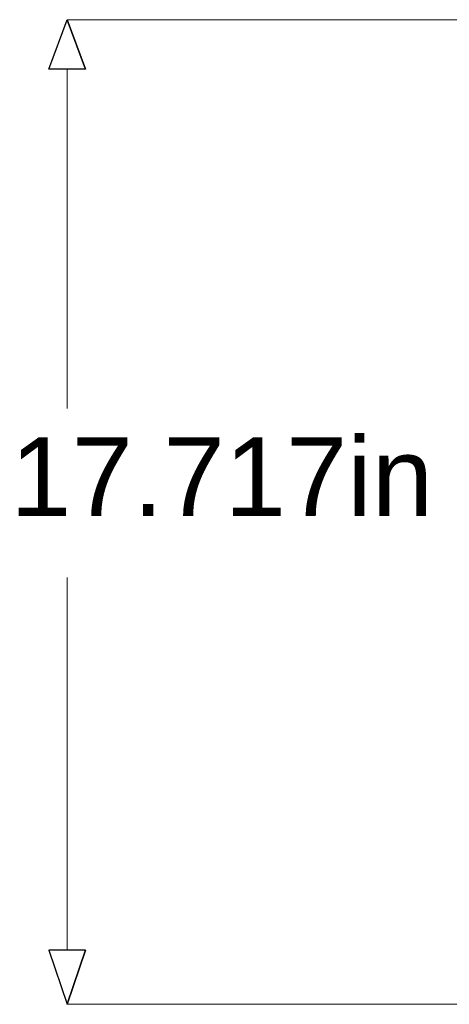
# Model space of a CAD drawing. Header units: millimetres. Extents: x -1853 to -450, y -1731 to 666.
# Tile 12 of 45: x -1466 to -1270, y 216 to 666. Entities that reach past the tile are written whole.
import ezdxf

# ---------------------------------------------------------------- set-up
doc = ezdxf.new("R2010")
doc.units = ezdxf.units.MM
doc.header["$MEASUREMENT"] = 0
doc.layers.add('Capa 1', color=7, linetype='Continuous')
doc.styles.get("Standard").update_dxf_attribs({"font": 'tahoma.ttf'})

msp = doc.modelspace()

# ---------------------------------------------------------------- linework, layer by layer
at = {"layer": 'Capa 1', "color": 1}
for points, knots in [([(-1444.61, 665.63), (-1444.61, 665.63), (-1452.95, 643.12), (-1452.95, 643.12), (-1452.95, 643.12), (-1452.95, 643.12), (-1436.28, 643.12), (-1436.28, 643.12), (-1436.28, 643.12), (-1436.28, 643.12), (-1444.61, 665.63), (-1444.61, 665.63)], [0, 0, 0, 0, 0.25, 0.25, 0.25, 0.25, 0.5, 0.5, 0.5, 0.5, 1, 1, 1, 1]), ([(-1436.28, 643.12), (-1436.28, 643.12), (-1444.61, 665.63), (-1444.61, 665.63), (-1444.61, 665.63), (-1444.61, 665.63), (-1436.28, 643.12), (-1436.28, 643.12)], [0, 0, 0, 0, 0.333333, 0.333333, 0.333333, 0.333333, 1, 1, 1, 1]), ([(-1444.61, 216.41), (-1444.61, 216.41), (-1452.95, 241.11), (-1452.95, 241.11), (-1452.95, 241.11), (-1452.95, 241.11), (-1436.28, 241.11), (-1436.28, 241.11), (-1436.28, 241.11), (-1436.28, 241.11), (-1444.61, 216.41), (-1444.61, 216.41)], [0, 0, 0, 0, 0.25, 0.25, 0.25, 0.25, 0.5, 0.5, 0.5, 0.5, 1, 1, 1, 1]), ([(-1436.28, 241.11), (-1436.28, 241.11), (-1444.61, 216.41), (-1444.61, 216.41), (-1444.61, 216.41), (-1444.61, 216.41), (-1436.28, 241.11), (-1436.28, 241.11)], [0, 0, 0, 0, 0.333333, 0.333333, 0.333333, 0.333333, 1, 1, 1, 1])]:
    msp.add_open_spline(points, degree=3, knots=knots, dxfattribs=at)
at = {"layer": 'Capa 1', "color": 1, "lineweight": 9}
for points in [[(-1444.61, 665.63), (-1444.61, 665.63), (-1452.95, 643.12), (-1452.95, 643.12), (-1452.95, 643.12), (-1452.95, 643.12), (-1436.28, 643.12), (-1436.28, 643.12)], [(-1444.61, 216.41), (-1444.61, 216.41), (-1452.95, 241.11), (-1452.95, 241.11), (-1452.95, 241.11), (-1452.95, 241.11), (-1436.28, 241.11), (-1436.28, 241.11)]]:
    msp.add_open_spline(points, degree=3, knots=[0, 0, 0, 0, 0.333333, 0.333333, 0.333333, 0.333333, 1, 1, 1, 1], dxfattribs=at)
at = {"layer": 'Capa 1', "color": 1, "lineweight": 0}
for points in [[(-1030.16, 665.63), (-1030.16, 665.63), (-1444.61, 665.63), (-1444.61, 665.63)], [(-1444.61, 643.12), (-1444.61, 643.12), (-1444.61, 488.24), (-1444.61, 488.24)], [(-1444.61, 241.11), (-1444.61, 241.11), (-1444.61, 411.08), (-1444.61, 411.08)], [(-1030.16, 216.36), (-1030.16, 216.36), (-1444.61, 216.36), (-1444.61, 216.36)]]:
    msp.add_open_spline(points, degree=3, dxfattribs=at)
at = {"layer": 'Capa 1', "color": 1, "lineweight": 9}
for points in [[(-1436.28, 643.12), (-1436.28, 643.12), (-1444.61, 665.63), (-1444.61, 665.63)], [(-1436.28, 241.11), (-1436.28, 241.11), (-1444.61, 216.41), (-1444.61, 216.41)]]:
    msp.add_open_spline(points, degree=3, dxfattribs=at)
at = {"layer": 'Capa 1', "lineweight": 9}
msp.add_open_spline([(-1444.71, 216.41), (-1444.71, 216.44), (-1444.67, 216.46), (-1444.61, 216.46), (-1444.61, 216.46), (-1444.56, 216.46), (-1444.51, 216.44), (-1444.51, 216.41), (-1444.51, 216.41), (-1444.51, 216.38), (-1444.56, 216.36), (-1444.61, 216.36), (-1444.61, 216.36), (-1444.67, 216.36), (-1444.71, 216.38), (-1444.71, 216.41)], degree=3, knots=[0, 0, 0, 0, 0.2, 0.2, 0.2, 0.2, 0.4, 0.4, 0.4, 0.4, 0.6, 0.6, 0.6, 0.6, 1, 1, 1, 1], dxfattribs=at)

# ---------------------------------------------------------------- texts
at = {"layer": 'Capa 1', "color": 1, "insert": (-1470.58, 475.11), "char_height": 36, "width": 80.9523, "attachment_point": 1}
msp.add_mtext('{\\fArial|b0|i0|c0|p34;17.717in}', dxfattribs=at)

doc.saveas('drawing.dxf')
